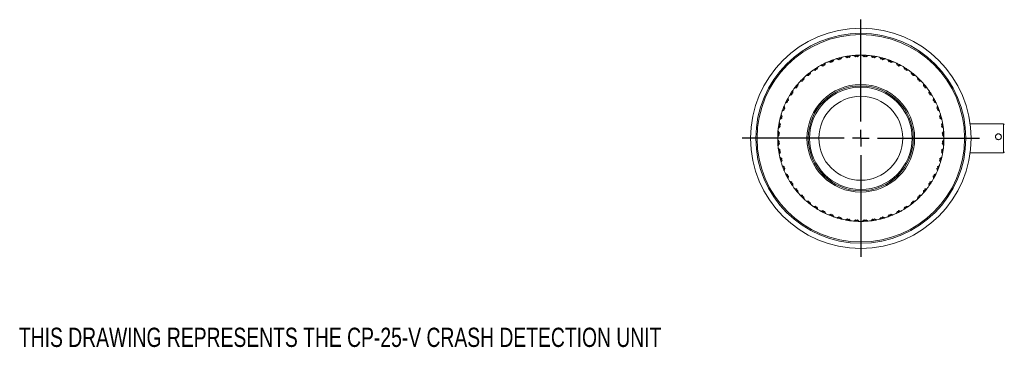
# Model space of a CAD drawing. Header units: inches. Extents: x 1 to 20.9, y 1.5 to 16.1.
# Tile 9 of 15: x 1 to 12.7, y 12.2 to 16.1. Entities that reach past the tile are written whole.
import ezdxf

# ---------------------------------------------------------------- set-up
doc = ezdxf.new("R2010")
doc.units = ezdxf.units.IN
doc.header["$MEASUREMENT"] = 0
doc.layers.add('SLD-0', color=7, linetype='Continuous')
doc.styles.add('SLDTEXTSTYLE0', font='TXT', dxfattribs={"width": 0.75})

# ---------------------------------------------------------------- blocks, each defined once
blk = doc.blocks.new('SW_CENTERMARKSYMBOL_0')
at = {"layer": 'SLD-0', "color": 0}
for p, q in [((0, 0.2), (0, 1.4125)), ((-0.2, 0), (-1.4125, 0)), ((0, 0), (-0.1, 0)), ((0, 0), (0, 0.1)), ((0, 0), (0, -0.1)), ((0, 0), (0.1, 0)), ((0.2, 0), (1.4125, 0)), ((0, -0.2), (0, -1.4125))]:
    blk.add_line(p, q, dxfattribs=at)

msp = doc.modelspace()

# ---------------------------------------------------------------- linework, layer by layer
at = {"color": 7, "linetype": 'Continuous', "lineweight": 15}
for p, q in [((10.923, 15.699), (10.923, 15.709)), ((10.948, 15.71), (10.929, 15.695)), ((10.935, 15.692), (10.956, 15.711)), ((10.948, 15.71), (10.947, 15.71)), ((10.992, 15.711), (11.014, 15.692)), ((11, 15.71), (11.02, 15.695)), ((11.001, 15.71), (11.002, 15.71)), ((11.026, 15.699), (11.026, 15.709)), ((10.503, 15.591), (10.504, 15.592)), ((10.523, 15.581), (10.53, 15.593)), ((10.53, 15.593), (10.525, 15.603)), ((10.53, 15.593), (10.544, 15.592)), ((10.548, 15.614), (10.537, 15.593)), ((10.544, 15.592), (10.555, 15.618)), ((10.548, 15.613), (10.547, 15.613)), ((10.588, 15.632), (10.615, 15.624)), ((10.596, 15.635), (10.619, 15.629)), ((10.597, 15.635), (10.597, 15.636)), ((10.615, 15.624), (10.623, 15.635)), ((10.623, 15.635), (10.62, 15.645)), ((10.623, 15.635), (10.637, 15.632)), ((10.644, 15.654), (10.63, 15.634)), ((10.637, 15.632), (10.651, 15.657)), ((10.643, 15.653), (10.642, 15.653)), ((10.686, 15.668), (10.712, 15.657)), ((10.693, 15.67), (10.716, 15.661)), ((10.694, 15.67), (10.695, 15.67)), ((10.712, 15.657), (10.721, 15.667)), ((10.721, 15.667), (10.718, 15.677)), ((10.721, 15.667), (10.734, 15.663)), ((10.743, 15.683), (10.728, 15.665)), ((10.734, 15.663), (10.751, 15.685)), ((10.743, 15.682), (10.742, 15.683)), ((10.786, 15.693), (10.811, 15.679)), ((10.794, 15.694), (10.816, 15.683)), ((10.795, 15.694), (10.796, 15.694)), ((10.811, 15.679), (10.821, 15.688)), ((10.821, 15.688), (10.82, 15.699)), ((10.821, 15.688), (10.834, 15.683)), ((10.845, 15.702), (10.828, 15.685)), ((10.834, 15.683), (10.853, 15.703)), ((10.844, 15.701), (10.843, 15.702)), ((10.889, 15.707), (10.912, 15.691)), ((10.897, 15.708), (10.917, 15.695)), ((10.898, 15.707), (10.899, 15.708)), ((10.912, 15.691), (10.923, 15.699)), ((10.923, 15.699), (10.935, 15.692)), ((11.014, 15.692), (11.026, 15.699)), ((11.026, 15.699), (11.037, 15.691)), ((11.052, 15.708), (11.031, 15.695)), ((11.037, 15.691), (11.06, 15.707)), ((11.051, 15.707), (11.05, 15.708)), ((11.096, 15.703), (11.115, 15.683)), ((11.104, 15.702), (11.121, 15.685)), ((11.104, 15.701), (11.105, 15.702)), ((11.115, 15.683), (11.128, 15.688)), ((11.128, 15.688), (11.129, 15.699)), ((11.128, 15.688), (11.138, 15.679)), ((11.155, 15.694), (11.133, 15.683)), ((11.138, 15.679), (11.163, 15.693)), ((11.154, 15.694), (11.153, 15.694)), ((11.198, 15.685), (11.215, 15.663)), ((11.205, 15.683), (11.221, 15.665)), ((11.206, 15.682), (11.207, 15.683)), ((11.215, 15.663), (11.228, 15.667)), ((11.228, 15.667), (11.231, 15.677)), ((11.228, 15.667), (11.237, 15.657)), ((11.256, 15.67), (11.233, 15.661)), ((11.237, 15.657), (11.263, 15.668)), ((11.255, 15.67), (11.254, 15.67)), ((11.297, 15.657), (11.312, 15.632)), ((11.305, 15.654), (11.318, 15.634)), ((11.305, 15.653), (11.307, 15.653)), ((11.312, 15.632), (11.325, 15.635)), ((11.325, 15.635), (11.329, 15.645)), ((11.325, 15.635), (11.334, 15.624)), ((11.353, 15.635), (11.33, 15.629)), ((11.334, 15.624), (11.361, 15.632)), ((11.352, 15.635), (11.352, 15.636)), ((11.393, 15.618), (11.405, 15.592)), ((11.401, 15.614), (11.412, 15.593)), ((11.401, 15.613), (11.402, 15.613)), ((11.405, 15.592), (11.419, 15.593)), ((11.419, 15.593), (11.424, 15.603)), ((11.419, 15.593), (11.426, 15.581)), ((11.446, 15.591), (11.445, 15.592)), ((10.331, 15.474), (10.356, 15.475)), ((10.333, 15.474), (10.333, 15.475)), ((10.358, 15.482), (10.351, 15.49)), ((10.354, 15.469), (10.358, 15.482)), ((10.358, 15.482), (10.372, 15.483)), ((10.372, 15.506), (10.365, 15.483)), ((10.371, 15.505), (10.37, 15.505)), ((10.372, 15.483), (10.378, 15.511)), ((10.407, 15.532), (10.435, 15.53)), ((10.414, 15.537), (10.438, 15.536)), ((10.415, 15.537), (10.415, 15.538)), ((10.441, 15.542), (10.435, 15.551)), ((10.435, 15.53), (10.441, 15.542)), ((10.441, 15.542), (10.455, 15.542)), ((10.457, 15.565), (10.448, 15.542)), ((10.455, 15.542), (10.464, 15.569)), ((10.457, 15.564), (10.456, 15.564)), ((10.495, 15.587), (10.523, 15.581)), ((10.502, 15.591), (10.526, 15.587)), ((11.447, 15.591), (11.423, 15.587)), ((11.426, 15.581), (11.454, 15.587)), ((11.485, 15.569), (11.494, 15.542)), ((11.492, 15.565), (11.501, 15.542)), ((11.492, 15.564), (11.493, 15.564)), ((11.494, 15.542), (11.508, 15.542)), ((11.508, 15.542), (11.514, 15.551)), ((11.508, 15.542), (11.514, 15.53)), ((11.535, 15.537), (11.511, 15.536)), ((11.514, 15.53), (11.542, 15.532)), ((11.534, 15.537), (11.534, 15.538)), ((11.571, 15.511), (11.577, 15.483)), ((11.577, 15.506), (11.584, 15.483)), ((11.577, 15.505), (11.579, 15.505)), ((11.577, 15.483), (11.591, 15.482)), ((11.591, 15.482), (11.597, 15.49)), ((11.591, 15.482), (11.595, 15.469)), ((11.617, 15.474), (11.593, 15.475)), ((11.616, 15.474), (11.616, 15.475)), ((10.222, 15.364), (10.22, 15.339)), ((10.222, 15.363), (10.22, 15.362)), ((10.226, 15.341), (10.227, 15.37)), ((10.251, 15.396), (10.279, 15.4)), ((10.256, 15.402), (10.28, 15.406)), ((10.257, 15.402), (10.258, 15.404)), ((10.282, 15.413), (10.274, 15.421)), ((10.279, 15.4), (10.282, 15.413)), ((10.282, 15.413), (10.295, 15.416)), ((10.293, 15.439), (10.289, 15.415)), ((10.293, 15.438), (10.292, 15.438)), ((10.295, 15.416), (10.299, 15.444)), ((10.325, 15.468), (10.354, 15.469)), ((11.595, 15.469), (11.623, 15.468)), ((11.65, 15.444), (11.653, 15.416)), ((11.653, 15.416), (11.667, 15.413)), ((11.656, 15.439), (11.66, 15.415)), ((11.656, 15.438), (11.657, 15.438)), ((11.667, 15.413), (11.674, 15.421)), ((11.667, 15.413), (11.67, 15.4)), ((11.693, 15.402), (11.668, 15.406)), ((11.67, 15.4), (11.698, 15.396)), ((11.691, 15.402), (11.691, 15.404)), ((11.722, 15.37), (11.722, 15.341)), ((11.727, 15.364), (11.729, 15.339)), ((11.727, 15.363), (11.728, 15.362)), ((10.126, 15.231), (10.153, 15.24)), ((10.13, 15.238), (10.153, 15.247)), ((10.153, 15.254), (10.144, 15.26)), ((10.153, 15.254), (10.166, 15.26)), ((10.153, 15.24), (10.153, 15.254)), ((10.159, 15.28), (10.157, 15.28)), ((10.159, 15.281), (10.159, 15.257)), ((10.166, 15.26), (10.163, 15.288)), ((10.184, 15.317), (10.212, 15.323)), ((10.189, 15.323), (10.213, 15.33)), ((10.19, 15.324), (10.19, 15.325)), ((10.213, 15.337), (10.205, 15.344)), ((10.212, 15.323), (10.213, 15.337)), ((10.213, 15.337), (10.226, 15.341)), ((11.722, 15.341), (11.735, 15.337)), ((11.735, 15.337), (11.744, 15.344)), ((11.735, 15.337), (11.737, 15.323)), ((11.76, 15.323), (11.736, 15.33)), ((11.737, 15.323), (11.765, 15.317)), ((11.759, 15.324), (11.759, 15.325)), ((11.786, 15.288), (11.783, 15.26)), ((11.783, 15.26), (11.796, 15.254)), ((11.79, 15.281), (11.789, 15.257)), ((11.79, 15.28), (11.791, 15.28)), ((11.796, 15.254), (11.805, 15.26)), ((11.796, 15.254), (11.796, 15.24)), ((11.819, 15.238), (11.796, 15.247)), ((11.796, 15.24), (11.823, 15.231)), ((10.077, 15.14), (10.103, 15.152)), ((10.081, 15.147), (10.102, 15.158)), ((10.082, 15.147), (10.082, 15.149)), ((10.102, 15.165), (10.092, 15.17)), ((10.102, 15.165), (10.114, 15.172)), ((10.103, 15.152), (10.102, 15.165)), ((10.105, 15.192), (10.103, 15.192)), ((10.104, 15.193), (10.108, 15.169)), ((10.114, 15.172), (10.108, 15.2)), ((10.131, 15.238), (10.131, 15.24)), ((11.817, 15.238), (11.818, 15.24)), ((11.841, 15.2), (11.835, 15.172)), ((11.835, 15.172), (11.847, 15.165)), ((11.844, 15.193), (11.841, 15.169)), ((11.844, 15.192), (11.845, 15.192)), ((11.847, 15.165), (11.846, 15.152)), ((11.868, 15.147), (11.846, 15.158)), ((11.846, 15.152), (11.871, 15.14)), ((11.847, 15.165), (11.856, 15.17)), ((11.867, 15.147), (11.867, 15.149)), ((10.039, 14.984), (10.027, 15.009)), ((10.039, 15.044), (10.063, 15.058)), ((10.041, 15.051), (10.062, 15.065)), ((10.042, 15.052), (10.042, 15.053)), ((10.06, 15.072), (10.05, 15.076)), ((10.06, 15.098), (10.059, 15.098)), ((10.06, 15.1), (10.066, 15.076)), ((10.06, 15.072), (10.071, 15.08)), ((10.063, 15.058), (10.06, 15.072)), ((10.071, 15.08), (10.063, 15.107)), ((11.886, 15.107), (11.878, 15.08)), ((11.878, 15.08), (11.889, 15.072)), ((11.889, 15.1), (11.883, 15.076)), ((11.889, 15.072), (11.886, 15.058)), ((11.886, 15.058), (11.91, 15.044)), ((11.908, 15.051), (11.887, 15.065)), ((11.889, 15.098), (11.89, 15.098)), ((11.889, 15.072), (11.899, 15.076)), ((11.907, 15.052), (11.907, 15.053)), ((11.921, 15.009), (11.91, 14.984)), ((10.001, 14.901), (10.012, 14.879)), ((10.001, 14.9), (10.001, 14.899)), ((10.016, 14.884), (10.002, 14.909)), ((10.01, 14.944), (10.033, 14.961)), ((10.012, 14.952), (10.031, 14.967)), ((10.013, 14.953), (10.012, 14.954)), ((10.028, 14.974), (10.018, 14.977)), ((10.025, 15.002), (10.034, 14.979)), ((10.026, 15.001), (10.025, 15)), ((10.028, 14.974), (10.039, 14.984)), ((10.033, 14.961), (10.028, 14.974)), ((11.91, 14.984), (11.92, 14.974)), ((11.924, 15.002), (11.915, 14.979)), ((11.92, 14.974), (11.916, 14.961)), ((11.916, 14.961), (11.939, 14.944)), ((11.937, 14.952), (11.918, 14.967)), ((11.92, 14.974), (11.931, 14.977)), ((11.923, 15.001), (11.924, 15)), ((11.946, 14.909), (11.933, 14.884)), ((11.936, 14.953), (11.937, 14.954)), ((11.948, 14.901), (11.937, 14.879)), ((11.947, 14.9), (11.948, 14.899)), ((12.672, 14.893), (12.276, 14.893)), ((12.672, 14.74), (12.672, 14.893)), ((9.996, 14.772), (9.986, 14.773)), ((9.987, 14.798), (10, 14.778)), ((9.988, 14.797), (9.987, 14.797)), ((10.004, 14.783), (9.988, 14.806)), ((9.992, 14.842), (10.013, 14.861)), ((9.993, 14.85), (10.01, 14.867)), ((9.994, 14.851), (9.993, 14.852)), ((9.996, 14.772), (10.004, 14.783)), ((10.003, 14.76), (9.996, 14.772)), ((10.007, 14.874), (9.997, 14.876)), ((10.007, 14.874), (10.016, 14.884)), ((10.013, 14.861), (10.007, 14.874)), ((11.933, 14.884), (11.942, 14.874)), ((11.942, 14.874), (11.936, 14.861)), ((11.936, 14.861), (11.957, 14.842)), ((11.956, 14.85), (11.939, 14.867)), ((11.942, 14.874), (11.952, 14.876)), ((11.961, 14.806), (11.944, 14.783)), ((11.944, 14.783), (11.952, 14.772)), ((11.952, 14.772), (11.946, 14.76)), ((11.948, 14.778), (11.961, 14.798)), ((11.963, 14.773), (11.952, 14.772)), ((11.955, 14.851), (11.956, 14.852)), ((11.961, 14.797), (11.961, 14.797)), ((9.985, 14.747), (10, 14.766)), ((9.985, 14.739), (10.003, 14.76)), ((9.985, 14.748), (9.985, 14.748)), ((10.003, 14.681), (9.985, 14.703)), ((9.985, 14.695), (10, 14.676)), ((9.985, 14.694), (9.985, 14.693)), ((9.996, 14.669), (9.986, 14.669)), ((9.987, 14.643), (10, 14.664)), ((9.988, 14.635), (10.004, 14.658)), ((9.996, 14.669), (10.003, 14.681)), ((10.004, 14.658), (9.996, 14.669)), ((11.952, 14.669), (11.944, 14.658)), ((11.944, 14.658), (11.961, 14.635)), ((11.946, 14.76), (11.964, 14.739)), ((11.964, 14.703), (11.946, 14.681)), ((11.946, 14.681), (11.952, 14.669)), ((11.961, 14.643), (11.948, 14.664)), ((11.949, 14.766), (11.964, 14.747)), ((11.964, 14.695), (11.949, 14.676)), ((11.952, 14.669), (11.963, 14.669)), ((11.963, 14.748), (11.964, 14.748)), ((11.963, 14.694), (11.964, 14.693)), ((12.672, 14.549), (12.672, 14.74)), ((9.988, 14.644), (9.987, 14.645)), ((10.013, 14.58), (9.992, 14.599)), ((9.993, 14.592), (10.01, 14.574)), ((9.994, 14.591), (9.993, 14.59)), ((10.007, 14.568), (9.997, 14.566)), ((10.001, 14.54), (10.012, 14.562)), ((10.001, 14.541), (10.001, 14.542)), ((10.002, 14.533), (10.016, 14.557)), ((10.007, 14.568), (10.013, 14.58)), ((10.016, 14.557), (10.007, 14.568)), ((11.942, 14.568), (11.933, 14.557)), ((11.933, 14.557), (11.946, 14.533)), ((11.957, 14.599), (11.936, 14.58)), ((11.936, 14.58), (11.942, 14.568)), ((11.948, 14.54), (11.937, 14.562)), ((11.956, 14.592), (11.939, 14.574)), ((11.942, 14.568), (11.952, 14.566)), ((11.947, 14.541), (11.948, 14.542)), ((11.955, 14.591), (11.956, 14.59)), ((11.961, 14.644), (11.961, 14.645)), ((12.276, 14.549), (12.672, 14.549)), ((10.033, 14.48), (10.01, 14.497)), ((10.012, 14.49), (10.031, 14.474)), ((10.013, 14.489), (10.012, 14.488)), ((10.028, 14.467), (10.018, 14.464)), ((10.025, 14.44), (10.034, 14.462)), ((10.026, 14.441), (10.025, 14.441)), ((10.027, 14.432), (10.039, 14.458)), ((10.028, 14.467), (10.033, 14.48)), ((10.039, 14.458), (10.028, 14.467)), ((11.92, 14.467), (11.91, 14.458)), ((11.91, 14.458), (11.921, 14.432)), ((11.924, 14.44), (11.915, 14.462)), ((11.939, 14.497), (11.916, 14.48)), ((11.916, 14.48), (11.92, 14.467)), ((11.937, 14.49), (11.918, 14.474)), ((11.92, 14.467), (11.931, 14.464)), ((11.923, 14.441), (11.924, 14.441)), ((11.936, 14.489), (11.937, 14.488)), ((10.063, 14.383), (10.039, 14.398)), ((10.041, 14.39), (10.062, 14.377)), ((10.042, 14.39), (10.042, 14.389)), ((10.06, 14.37), (10.05, 14.366)), ((10.06, 14.343), (10.059, 14.344)), ((10.06, 14.37), (10.063, 14.383)), ((10.071, 14.362), (10.06, 14.37)), ((10.06, 14.342), (10.066, 14.366)), ((10.063, 14.335), (10.071, 14.362)), ((11.889, 14.37), (11.878, 14.362)), ((11.878, 14.362), (11.886, 14.335)), ((11.889, 14.342), (11.883, 14.366)), ((11.91, 14.398), (11.886, 14.383)), ((11.886, 14.383), (11.889, 14.37)), ((11.908, 14.39), (11.887, 14.377)), ((11.889, 14.37), (11.899, 14.366)), ((11.889, 14.343), (11.89, 14.344)), ((11.907, 14.39), (11.907, 14.389)), ((10.103, 14.29), (10.077, 14.302)), ((10.081, 14.295), (10.102, 14.283)), ((10.082, 14.294), (10.082, 14.293)), ((10.102, 14.276), (10.092, 14.271)), ((10.102, 14.276), (10.103, 14.29)), ((10.114, 14.269), (10.102, 14.276)), ((10.105, 14.249), (10.103, 14.25)), ((10.104, 14.248), (10.108, 14.273)), ((10.108, 14.241), (10.114, 14.269)), ((10.153, 14.201), (10.126, 14.21)), ((10.13, 14.203), (10.153, 14.194)), ((10.131, 14.203), (10.131, 14.202)), ((10.153, 14.187), (10.144, 14.182)), ((10.153, 14.187), (10.153, 14.201)), ((10.166, 14.182), (10.153, 14.187)), ((11.796, 14.187), (11.783, 14.182)), ((11.823, 14.21), (11.796, 14.201)), ((11.819, 14.203), (11.796, 14.194)), ((11.796, 14.201), (11.796, 14.187)), ((11.796, 14.187), (11.805, 14.182)), ((11.817, 14.203), (11.818, 14.202)), ((11.847, 14.276), (11.835, 14.269)), ((11.835, 14.269), (11.841, 14.241)), ((11.844, 14.248), (11.841, 14.273)), ((11.844, 14.249), (11.845, 14.25)), ((11.871, 14.302), (11.846, 14.29)), ((11.868, 14.295), (11.846, 14.283)), ((11.846, 14.29), (11.847, 14.276)), ((11.847, 14.276), (11.856, 14.271)), ((11.867, 14.294), (11.867, 14.293)), ((10.159, 14.161), (10.157, 14.161)), ((10.159, 14.16), (10.159, 14.184)), ((10.163, 14.153), (10.166, 14.182)), ((10.212, 14.118), (10.184, 14.124)), ((10.189, 14.118), (10.213, 14.111)), ((10.19, 14.118), (10.19, 14.117)), ((10.213, 14.104), (10.205, 14.098)), ((10.213, 14.104), (10.212, 14.118)), ((10.226, 14.1), (10.213, 14.104)), ((10.222, 14.078), (10.22, 14.102)), ((10.222, 14.079), (10.22, 14.079)), ((10.227, 14.072), (10.226, 14.1)), ((11.735, 14.104), (11.722, 14.1)), ((11.722, 14.1), (11.722, 14.072)), ((11.727, 14.078), (11.729, 14.102)), ((11.727, 14.079), (11.728, 14.079)), ((11.737, 14.118), (11.735, 14.104)), ((11.735, 14.104), (11.744, 14.098)), ((11.76, 14.118), (11.736, 14.111)), ((11.765, 14.124), (11.737, 14.118)), ((11.759, 14.118), (11.759, 14.117)), ((11.783, 14.182), (11.786, 14.153)), ((11.79, 14.16), (11.789, 14.184)), ((11.79, 14.161), (11.791, 14.161)), ((10.279, 14.042), (10.251, 14.045)), ((10.256, 14.039), (10.28, 14.035)), ((10.257, 14.039), (10.258, 14.038)), ((10.282, 14.028), (10.274, 14.021)), ((10.282, 14.028), (10.279, 14.042)), ((10.295, 14.025), (10.282, 14.028)), ((10.293, 14.003), (10.289, 14.027)), ((10.293, 14.004), (10.292, 14.004)), ((10.299, 13.997), (10.295, 14.025)), ((10.354, 13.973), (10.325, 13.973)), ((10.331, 13.968), (10.356, 13.966)), ((10.333, 13.968), (10.333, 13.967)), ((10.358, 13.96), (10.351, 13.951)), ((10.358, 13.96), (10.354, 13.973)), ((10.372, 13.958), (10.358, 13.96)), ((10.372, 13.935), (10.365, 13.959)), ((10.378, 13.931), (10.372, 13.958)), ((11.577, 13.958), (11.571, 13.931)), ((11.591, 13.96), (11.577, 13.958)), ((11.577, 13.935), (11.584, 13.959)), ((11.595, 13.973), (11.591, 13.96)), ((11.591, 13.96), (11.597, 13.951)), ((11.617, 13.968), (11.593, 13.966)), ((11.623, 13.973), (11.595, 13.973)), ((11.616, 13.968), (11.616, 13.967)), ((11.653, 14.025), (11.65, 13.997)), ((11.667, 14.028), (11.653, 14.025)), ((11.656, 14.003), (11.66, 14.027)), ((11.656, 14.004), (11.657, 14.004)), ((11.67, 14.042), (11.667, 14.028)), ((11.667, 14.028), (11.674, 14.021)), ((11.693, 14.039), (11.668, 14.035)), ((11.698, 14.045), (11.67, 14.042)), ((11.691, 14.039), (11.691, 14.038)), ((10.371, 13.936), (10.37, 13.936)), ((10.435, 13.912), (10.407, 13.909)), ((10.414, 13.905), (10.438, 13.906)), ((10.415, 13.905), (10.415, 13.904)), ((10.441, 13.899), (10.435, 13.912)), ((10.441, 13.899), (10.435, 13.89)), ((10.455, 13.899), (10.441, 13.899)), ((10.457, 13.877), (10.448, 13.899)), ((10.464, 13.873), (10.455, 13.899)), ((10.457, 13.878), (10.456, 13.878)), ((10.523, 13.86), (10.495, 13.854)), ((10.502, 13.851), (10.526, 13.854)), ((10.503, 13.851), (10.504, 13.85)), ((10.53, 13.848), (10.523, 13.86)), ((10.53, 13.848), (10.525, 13.839)), ((10.544, 13.849), (10.53, 13.848)), ((10.548, 13.827), (10.537, 13.849)), ((10.555, 13.824), (10.544, 13.849)), ((11.405, 13.849), (11.393, 13.824)), ((11.401, 13.827), (11.412, 13.849)), ((11.419, 13.848), (11.405, 13.849)), ((11.426, 13.86), (11.419, 13.848)), ((11.419, 13.848), (11.424, 13.839)), ((11.447, 13.851), (11.423, 13.854)), ((11.454, 13.854), (11.426, 13.86)), ((11.446, 13.851), (11.445, 13.85)), ((11.494, 13.899), (11.485, 13.873)), ((11.492, 13.877), (11.501, 13.899)), ((11.492, 13.878), (11.493, 13.878)), ((11.508, 13.899), (11.494, 13.899)), ((11.514, 13.912), (11.508, 13.899)), ((11.508, 13.899), (11.514, 13.89)), ((11.535, 13.905), (11.511, 13.906)), ((11.542, 13.909), (11.514, 13.912)), ((11.534, 13.905), (11.534, 13.904)), ((11.577, 13.936), (11.579, 13.936)), ((10.548, 13.828), (10.547, 13.828)), ((10.615, 13.818), (10.588, 13.809)), ((10.596, 13.806), (10.619, 13.812)), ((10.597, 13.806), (10.597, 13.805)), ((10.623, 13.806), (10.615, 13.818)), ((10.623, 13.806), (10.62, 13.796)), ((10.637, 13.809), (10.623, 13.806)), ((10.644, 13.788), (10.63, 13.808)), ((10.651, 13.785), (10.637, 13.809)), ((10.643, 13.788), (10.642, 13.788)), ((10.712, 13.785), (10.686, 13.774)), ((10.693, 13.771), (10.716, 13.78)), ((10.694, 13.772), (10.695, 13.771)), ((10.721, 13.775), (10.712, 13.785)), ((10.721, 13.775), (10.718, 13.764)), ((10.734, 13.779), (10.721, 13.775)), ((10.743, 13.758), (10.728, 13.777)), ((10.751, 13.756), (10.734, 13.779)), ((10.743, 13.759), (10.742, 13.759)), ((10.811, 13.763), (10.786, 13.749)), ((10.794, 13.747), (10.816, 13.758)), ((10.795, 13.748), (10.796, 13.747)), ((10.821, 13.753), (10.811, 13.763)), ((10.821, 13.753), (10.82, 13.743)), ((10.834, 13.759), (10.821, 13.753)), ((10.845, 13.739), (10.828, 13.756)), ((10.853, 13.738), (10.834, 13.759)), ((10.844, 13.74), (10.843, 13.739)), ((10.912, 13.751), (10.889, 13.734)), ((10.897, 13.734), (10.917, 13.747)), ((10.898, 13.734), (10.899, 13.734)), ((10.923, 13.743), (10.912, 13.751)), ((10.935, 13.75), (10.923, 13.743)), ((10.923, 13.743), (10.923, 13.732)), ((10.948, 13.731), (10.929, 13.746)), ((10.956, 13.731), (10.935, 13.75)), ((10.948, 13.732), (10.947, 13.731)), ((11.014, 13.75), (10.992, 13.731)), ((11, 13.731), (11.02, 13.746)), ((11.001, 13.732), (11.002, 13.731)), ((11.026, 13.743), (11.014, 13.75)), ((11.037, 13.751), (11.026, 13.743)), ((11.026, 13.743), (11.026, 13.732)), ((11.052, 13.734), (11.031, 13.747)), ((11.06, 13.734), (11.037, 13.751)), ((11.051, 13.734), (11.05, 13.734)), ((11.115, 13.759), (11.096, 13.738)), ((11.104, 13.739), (11.121, 13.756)), ((11.104, 13.74), (11.105, 13.739)), ((11.128, 13.753), (11.115, 13.759)), ((11.138, 13.763), (11.128, 13.753)), ((11.128, 13.753), (11.129, 13.743)), ((11.155, 13.747), (11.133, 13.758)), ((11.163, 13.749), (11.138, 13.763)), ((11.154, 13.748), (11.153, 13.747)), ((11.215, 13.779), (11.198, 13.756)), ((11.205, 13.758), (11.221, 13.777)), ((11.206, 13.759), (11.207, 13.759)), ((11.228, 13.775), (11.215, 13.779)), ((11.237, 13.785), (11.228, 13.775)), ((11.228, 13.775), (11.231, 13.764)), ((11.256, 13.771), (11.233, 13.78)), ((11.263, 13.774), (11.237, 13.785)), ((11.255, 13.772), (11.254, 13.771)), ((11.312, 13.809), (11.297, 13.785)), ((11.305, 13.788), (11.318, 13.808)), ((11.305, 13.788), (11.307, 13.788)), ((11.325, 13.806), (11.312, 13.809)), ((11.334, 13.818), (11.325, 13.806)), ((11.325, 13.806), (11.329, 13.796)), ((11.353, 13.806), (11.33, 13.812)), ((11.361, 13.809), (11.334, 13.818)), ((11.352, 13.806), (11.352, 13.805)), ((11.401, 13.828), (11.402, 13.828))]:
    msp.add_line(p, q, dxfattribs=at)
for radius in [1.312, 1.25, 1.235, 0.641, 0.625, 0.61, 0.5]:
    msp.add_circle((10.974, 14.721), radius, dxfattribs=at)
for centre, radius, start, end in [((10.974, 14.721), 0.99, 93, 94.3947), ((10.974, 14.721), 0.99, 91.6053, 93), ((10.974, 14.721), 0.99, 91.0428, 91.4996), ((10.974, 14.721), 0.99, 88.9572, 91.0428), ((10.974, 14.721), 0.99, 88.5004, 88.9572), ((10.974, 14.721), 0.99, 87, 88.3947), ((10.974, 14.721), 0.99, 85.6053, 87), ((10.974, 14.721), 0.99, 117, 118.3947), ((10.974, 14.721), 0.99, 115.6053, 117), ((10.974, 14.721), 0.99, 115.0428, 115.4996), ((10.974, 14.721), 0.99, 112.9572, 115.0428), ((10.974, 14.721), 0.99, 112.5004, 112.9572), ((10.974, 14.721), 0.99, 111, 112.3947), ((10.974, 14.721), 0.99, 109.6053, 111), ((10.974, 14.721), 0.99, 109.0428, 109.4996), ((10.974, 14.721), 0.99, 106.9572, 109.0428), ((10.974, 14.721), 0.99, 106.5004, 106.9572), ((10.974, 14.721), 0.99, 105, 106.3947), ((10.974, 14.721), 0.99, 103.6053, 105), ((10.974, 14.721), 0.99, 103.0428, 103.4996), ((10.974, 14.721), 0.99, 100.9572, 103.0428), ((10.974, 14.721), 0.99, 100.5004, 100.9572), ((10.974, 14.721), 0.99, 99, 100.3947), ((10.974, 14.721), 0.99, 97.6053, 99), ((10.974, 14.721), 0.99, 97.0428, 97.4996), ((10.974, 14.721), 0.99, 94.9572, 97.0428), ((10.974, 14.721), 0.99, 94.5004, 94.9572), ((10.974, 14.721), 0.99, 85.0428, 85.4996), ((10.974, 14.721), 0.99, 82.9572, 85.0428), ((10.974, 14.721), 0.99, 82.5004, 82.9572), ((10.974, 14.721), 0.99, 81, 82.3947), ((10.974, 14.721), 0.99, 79.6053, 81), ((10.974, 14.721), 0.99, 79.0428, 79.4996), ((10.974, 14.721), 0.99, 76.9572, 79.0428), ((10.974, 14.721), 0.99, 76.5004, 76.9572), ((10.974, 14.721), 0.99, 75, 76.3947), ((10.974, 14.721), 0.99, 73.6053, 75), ((10.974, 14.721), 0.99, 73.0428, 73.4996), ((10.974, 14.721), 0.99, 70.9572, 73.0428), ((10.974, 14.721), 0.99, 70.5004, 70.9572), ((10.974, 14.721), 0.99, 69, 70.3947), ((10.974, 14.721), 0.99, 67.6053, 69), ((10.974, 14.721), 0.99, 67.0428, 67.4996), ((10.974, 14.721), 0.99, 64.9572, 67.0428), ((10.974, 14.721), 0.99, 64.5004, 64.9572), ((10.974, 14.721), 0.99, 63, 64.3947), ((10.974, 14.721), 0.99, 61.6053, 63), ((10.974, 14.721), 0.99, 129, 130.3947), ((10.974, 14.721), 0.99, 127.6053, 129), ((10.974, 14.721), 0.99, 127.0428, 127.4996), ((10.974, 14.721), 0.99, 124.9572, 127.0428), ((10.974, 14.721), 0.99, 124.5004, 124.9572), ((10.974, 14.721), 0.99, 123, 124.3947), ((10.974, 14.721), 0.99, 121.6053, 123), ((10.974, 14.721), 0.99, 121.0428, 121.4996), ((10.974, 14.721), 0.99, 118.9572, 121.0428), ((10.974, 14.721), 0.99, 118.5004, 118.9572), ((10.974, 14.721), 0.99, 61.0428, 61.4996), ((10.974, 14.721), 0.99, 58.9572, 61.0428), ((10.974, 14.721), 0.99, 58.5004, 58.9572), ((10.974, 14.721), 0.99, 57, 58.3947), ((10.974, 14.721), 0.99, 55.6053, 57), ((10.974, 14.721), 0.99, 55.0428, 55.4996), ((10.974, 14.721), 0.99, 52.9572, 55.0428), ((10.974, 14.721), 0.99, 52.5004, 52.9572), ((10.974, 14.721), 0.99, 51, 52.3947), ((10.974, 14.721), 0.99, 49.6053, 51), ((10.974, 14.721), 0.99, 139.6053, 141), ((10.974, 14.721), 0.99, 139.0428, 139.4996), ((10.974, 14.721), 0.99, 136.9572, 139.0428), ((10.974, 14.721), 0.99, 136.5004, 136.9572), ((10.974, 14.721), 0.99, 135, 136.3947), ((10.974, 14.721), 0.99, 133.6053, 135), ((10.974, 14.721), 0.99, 133.0428, 133.4996), ((10.974, 14.721), 0.99, 130.9572, 133.0428), ((10.974, 14.721), 0.99, 130.5004, 130.9572), ((10.974, 14.721), 0.99, 49.0428, 49.4996), ((10.974, 14.721), 0.99, 46.9572, 49.0428), ((10.974, 14.721), 0.99, 46.5004, 46.9572), ((10.974, 14.721), 0.99, 45, 46.3947), ((10.974, 14.721), 0.99, 43.6053, 45), ((10.974, 14.721), 0.99, 43.0428, 43.4996), ((10.974, 14.721), 0.99, 40.9572, 43.0428), ((10.974, 14.721), 0.99, 40.5004, 40.9572), ((10.974, 14.721), 0.99, 39, 40.3947), ((10.974, 14.721), 0.99, 147, 148.3947), ((10.974, 14.721), 0.99, 145.6053, 147), ((10.974, 14.721), 0.99, 145.0428, 145.4996), ((10.974, 14.721), 0.99, 142.9572, 145.0428), ((10.974, 14.721), 0.99, 142.5004, 142.9572), ((10.974, 14.721), 0.99, 141, 142.3947), ((10.974, 14.721), 0.99, 37.6053, 39), ((10.974, 14.721), 0.99, 37.0428, 37.4996), ((10.974, 14.721), 0.99, 34.9572, 37.0428), ((10.974, 14.721), 0.99, 34.5004, 34.9572), ((10.974, 14.721), 0.99, 33, 34.3947), ((10.974, 14.721), 0.99, 31.6053, 33), ((10.974, 14.721), 0.99, 154.9572, 157.0428), ((10.974, 14.721), 0.99, 154.5004, 154.9572), ((10.974, 14.721), 0.99, 153, 154.3947), ((10.974, 14.721), 0.99, 151.6053, 153), ((10.974, 14.721), 0.99, 151.0428, 151.4996), ((10.974, 14.721), 0.99, 148.9572, 151.0428), ((10.974, 14.721), 0.99, 148.5004, 148.9572), ((10.974, 14.721), 0.99, 31.0428, 31.4996), ((10.974, 14.721), 0.99, 28.9572, 31.0428), ((10.974, 14.721), 0.99, 28.5004, 28.9572), ((10.974, 14.721), 0.99, 27, 28.3947), ((10.974, 14.721), 0.99, 25.6053, 27), ((10.974, 14.721), 0.99, 25.0428, 25.4996), ((10.974, 14.721), 0.99, 22.9572, 25.0428), ((10.974, 14.721), 0.99, 163.0428, 163.4996), ((10.974, 14.721), 0.99, 160.9572, 163.0428), ((10.974, 14.721), 0.99, 160.5004, 160.9572), ((10.974, 14.721), 0.99, 159, 160.3947), ((10.974, 14.721), 0.99, 157.6053, 159), ((10.974, 14.721), 0.99, 157.0428, 157.4996), ((10.974, 14.721), 0.99, 22.5004, 22.9572), ((10.974, 14.721), 0.99, 21, 22.3947), ((10.974, 14.721), 0.99, 19.6053, 21), ((10.974, 14.721), 0.99, 19.0428, 19.4996), ((10.974, 14.721), 0.99, 16.9572, 19.0428), ((10.974, 14.721), 0.99, 16.5004, 16.9572), ((10.974, 14.721), 0.99, 169.6053, 171), ((10.974, 14.721), 0.99, 169.0428, 169.4996), ((10.974, 14.721), 0.99, 166.9572, 169.0428), ((10.974, 14.721), 0.99, 166.5004, 166.9572), ((10.974, 14.721), 0.99, 165, 166.3947), ((10.974, 14.721), 0.99, 163.6053, 165), ((10.974, 14.721), 0.99, 15, 16.3947), ((10.974, 14.721), 0.99, 13.6053, 15), ((10.974, 14.721), 0.99, 13.0428, 13.4996), ((10.974, 14.721), 0.99, 10.9572, 13.0428), ((10.974, 14.721), 0.99, 10.5004, 10.9572), ((10.974, 14.721), 0.99, 9, 10.3947), ((12.672, 14.883), 0.01, 0, 90), ((10.974, 14.721), 0.99, 177, 178.3947), ((10.974, 14.721), 0.99, 175.6053, 177), ((10.974, 14.721), 0.99, 175.0428, 175.4996), ((10.974, 14.721), 0.99, 172.9572, 175.0428), ((10.974, 14.721), 0.99, 172.5004, 172.9572), ((10.974, 14.721), 0.99, 171, 172.3947), ((10.974, 14.721), 0.99, 7.6053, 9), ((10.974, 14.721), 0.99, 7.0428, 7.4996), ((10.974, 14.721), 0.99, 4.9572, 7.0428), ((10.974, 14.721), 0.99, 4.5004, 4.9572), ((10.974, 14.721), 0.99, 3, 4.3947), ((10.974, 14.721), 0.99, 1.6053, 3), ((12.612, 14.739), 0.035, 0.2527, 179.7473), ((10.974, 14.721), 0.99, 178.9572, 181.0428), ((10.974, 14.721), 0.99, 178.5004, 178.9572), ((10.974, 14.721), 0.99, 181.0428, 181.4996), ((10.974, 14.721), 0.99, 181.6053, 183), ((10.974, 14.721), 0.99, 183, 184.3947), ((10.974, 14.721), 0.99, 355.6053, 357), ((10.974, 14.721), 0.99, 357, 358.3947), ((10.974, 14.721), 0.99, 1.0428, 1.4996), ((10.974, 14.721), 0.99, 358.9572, 1.0428), ((10.974, 14.721), 0.99, 358.5004, 358.9572), ((10.974, 14.721), 0.99, 184.5004, 184.9572), ((10.974, 14.721), 0.99, 184.9572, 187.0428), ((10.974, 14.721), 0.99, 187.0428, 187.4996), ((10.974, 14.721), 0.99, 187.6053, 189), ((10.974, 14.721), 0.99, 189, 190.3947), ((10.974, 14.721), 0.99, 190.5004, 190.9572), ((10.974, 14.721), 0.99, 349.0428, 349.4996), ((10.974, 14.721), 0.99, 349.6053, 351), ((10.974, 14.721), 0.99, 351, 352.3947), ((10.974, 14.721), 0.99, 352.5004, 352.9572), ((10.974, 14.721), 0.99, 352.9572, 355.0428), ((10.974, 14.721), 0.99, 355.0428, 355.4996), ((12.672, 14.559), 0.01, 270, 0), ((10.974, 14.721), 0.99, 190.9572, 193.0428), ((10.974, 14.721), 0.99, 193.0428, 193.4996), ((10.974, 14.721), 0.99, 193.6053, 195), ((10.974, 14.721), 0.99, 195, 196.3947), ((10.974, 14.721), 0.99, 196.5004, 196.9572), ((10.974, 14.721), 0.99, 196.9572, 199.0428), ((10.974, 14.721), 0.99, 340.9572, 343.0428), ((10.974, 14.721), 0.99, 343.0428, 343.4996), ((10.974, 14.721), 0.99, 343.6053, 345), ((10.974, 14.721), 0.99, 345, 346.3947), ((10.974, 14.721), 0.99, 346.5004, 346.9572), ((10.974, 14.721), 0.99, 346.9572, 349.0428), ((10.974, 14.721), 0.99, 199.0428, 199.4996), ((10.974, 14.721), 0.99, 199.6053, 201), ((10.974, 14.721), 0.99, 201, 202.3947), ((10.974, 14.721), 0.99, 202.5004, 202.9572), ((10.974, 14.721), 0.99, 202.9572, 205.0428), ((10.974, 14.721), 0.99, 334.9572, 337.0428), ((10.974, 14.721), 0.99, 337.0428, 337.4996), ((10.974, 14.721), 0.99, 337.6053, 339), ((10.974, 14.721), 0.99, 339, 340.3947), ((10.974, 14.721), 0.99, 340.5004, 340.9572), ((10.974, 14.721), 0.99, 205.0428, 205.4996), ((10.974, 14.721), 0.99, 205.6053, 207), ((10.974, 14.721), 0.99, 207, 208.3947), ((10.974, 14.721), 0.99, 208.5004, 208.9572), ((10.974, 14.721), 0.99, 208.9572, 211.0428), ((10.974, 14.721), 0.99, 211.0428, 211.4996), ((10.974, 14.721), 0.99, 211.6053, 213), ((10.974, 14.721), 0.99, 327, 328.3947), ((10.974, 14.721), 0.99, 328.5004, 328.9572), ((10.974, 14.721), 0.99, 328.9572, 331.0428), ((10.974, 14.721), 0.99, 331.0428, 331.4996), ((10.974, 14.721), 0.99, 331.6053, 333), ((10.974, 14.721), 0.99, 333, 334.3947), ((10.974, 14.721), 0.99, 334.5004, 334.9572), ((10.974, 14.721), 0.99, 213, 214.3947), ((10.974, 14.721), 0.99, 214.5004, 214.9572), ((10.974, 14.721), 0.99, 214.9572, 217.0428), ((10.974, 14.721), 0.99, 217.0428, 217.4996), ((10.974, 14.721), 0.99, 217.6053, 219), ((10.974, 14.721), 0.99, 219, 220.3947), ((10.974, 14.721), 0.99, 220.5004, 220.9572), ((10.974, 14.721), 0.99, 220.9572, 223.0428), ((10.974, 14.721), 0.99, 316.9572, 319.0428), ((10.974, 14.721), 0.99, 319.0428, 319.4996), ((10.974, 14.721), 0.99, 319.6053, 321), ((10.974, 14.721), 0.99, 321, 322.3947), ((10.974, 14.721), 0.99, 322.5004, 322.9572), ((10.974, 14.721), 0.99, 322.9572, 325.0428), ((10.974, 14.721), 0.99, 325.0428, 325.4996), ((10.974, 14.721), 0.99, 325.6053, 327), ((10.974, 14.721), 0.99, 223.0428, 223.4996), ((10.974, 14.721), 0.99, 223.6053, 225), ((10.974, 14.721), 0.99, 225, 226.3947), ((10.974, 14.721), 0.99, 226.5004, 226.9572), ((10.974, 14.721), 0.99, 226.9572, 229.0428), ((10.974, 14.721), 0.99, 229.0428, 229.4996), ((10.974, 14.721), 0.99, 229.6053, 231), ((10.974, 14.721), 0.99, 231, 232.3947), ((10.974, 14.721), 0.99, 307.6053, 309), ((10.974, 14.721), 0.99, 309, 310.3947), ((10.974, 14.721), 0.99, 310.5004, 310.9572), ((10.974, 14.721), 0.99, 310.9572, 313.0428), ((10.974, 14.721), 0.99, 313.0428, 313.4996), ((10.974, 14.721), 0.99, 313.6053, 315), ((10.974, 14.721), 0.99, 315, 316.3947), ((10.974, 14.721), 0.99, 316.5004, 316.9572), ((10.974, 14.721), 0.99, 232.5004, 232.9572), ((10.974, 14.721), 0.99, 232.9572, 235.0428), ((10.974, 14.721), 0.99, 235.0428, 235.4996), ((10.974, 14.721), 0.99, 235.6053, 237), ((10.974, 14.721), 0.99, 237, 238.3947), ((10.974, 14.721), 0.99, 238.5004, 238.9572), ((10.974, 14.721), 0.99, 238.9572, 241.0428), ((10.974, 14.721), 0.99, 241.0428, 241.4996), ((10.974, 14.721), 0.99, 241.6053, 243), ((10.974, 14.721), 0.99, 243, 244.3947), ((10.974, 14.721), 0.99, 295.6053, 297), ((10.974, 14.721), 0.99, 297, 298.3947), ((10.974, 14.721), 0.99, 298.5004, 298.9572), ((10.974, 14.721), 0.99, 298.9572, 301.0428), ((10.974, 14.721), 0.99, 301.0428, 301.4996), ((10.974, 14.721), 0.99, 301.6053, 303), ((10.974, 14.721), 0.99, 303, 304.3947), ((10.974, 14.721), 0.99, 304.5004, 304.9572), ((10.974, 14.721), 0.99, 304.9572, 307.0428), ((10.974, 14.721), 0.99, 307.0428, 307.4996), ((10.974, 14.721), 0.99, 244.5004, 244.9572), ((10.974, 14.721), 0.99, 244.9572, 247.0428), ((10.974, 14.721), 0.99, 247.0428, 247.4996), ((10.974, 14.721), 0.99, 247.6053, 249), ((10.974, 14.721), 0.99, 249, 250.3947), ((10.974, 14.721), 0.99, 250.5004, 250.9572), ((10.974, 14.721), 0.99, 250.9572, 253.0428), ((10.974, 14.721), 0.99, 253.0428, 253.4996), ((10.974, 14.721), 0.99, 253.6053, 255), ((10.974, 14.721), 0.99, 255, 256.3947), ((10.974, 14.721), 0.99, 256.5004, 256.9572), ((10.974, 14.721), 0.99, 256.9572, 259.0428), ((10.974, 14.721), 0.99, 259.0428, 259.4996), ((10.974, 14.721), 0.99, 259.6053, 261), ((10.974, 14.721), 0.99, 261, 262.3947), ((10.974, 14.721), 0.99, 262.5004, 262.9572), ((10.974, 14.721), 0.99, 262.9572, 265.0428), ((10.974, 14.721), 0.99, 265.0428, 265.4996), ((10.974, 14.721), 0.99, 265.6053, 267), ((10.974, 14.721), 0.99, 267, 268.3947), ((10.974, 14.721), 0.99, 268.5004, 268.9572), ((10.974, 14.721), 0.99, 268.9572, 271.0428), ((10.974, 14.721), 0.99, 271.0428, 271.4996), ((10.974, 14.721), 0.99, 271.6053, 273), ((10.974, 14.721), 0.99, 273, 274.3947), ((10.974, 14.721), 0.99, 274.5004, 274.9572), ((10.974, 14.721), 0.99, 274.9572, 277.0428), ((10.974, 14.721), 0.99, 277.0428, 277.4996), ((10.974, 14.721), 0.99, 277.6053, 279), ((10.974, 14.721), 0.99, 279, 280.3947), ((10.974, 14.721), 0.99, 280.5004, 280.9572), ((10.974, 14.721), 0.99, 280.9572, 283.0428), ((10.974, 14.721), 0.99, 283.0428, 283.4996), ((10.974, 14.721), 0.99, 283.6053, 285), ((10.974, 14.721), 0.99, 285, 286.3947), ((10.974, 14.721), 0.99, 286.5004, 286.9572), ((10.974, 14.721), 0.99, 286.9572, 289.0428), ((10.974, 14.721), 0.99, 289.0428, 289.4996), ((10.974, 14.721), 0.99, 289.6053, 291), ((10.974, 14.721), 0.99, 291, 292.3947), ((10.974, 14.721), 0.99, 292.5004, 292.9572), ((10.974, 14.721), 0.99, 292.9572, 295.0428), ((10.974, 14.721), 0.99, 295.0428, 295.4996)]:
    msp.add_arc(centre, radius, start, end, dxfattribs=at)
msp.add_open_spline([(12.612, 14.704), (12.609, 14.705), (12.601, 14.706), (12.59, 14.712), (12.582, 14.72), (12.578, 14.731), (12.577, 14.743), (12.58, 14.755), (12.587, 14.764), (12.596, 14.771), (12.608, 14.774), (12.62, 14.774), (12.631, 14.77), (12.64, 14.762), (12.646, 14.752), (12.648, 14.74), (12.646, 14.729), (12.641, 14.718), (12.632, 14.71), (12.622, 14.705), (12.615, 14.705), (12.612, 14.704)], degree=3, knots=[0, 0, 0, 0, 0.052929, 0.105831, 0.159426, 0.213494, 0.266822, 0.319371, 0.372269, 0.426118, 0.480078, 0.533082, 0.585567, 0.638764, 0.692801, 0.74651, 0.799256, 0.851883, 0.905391, 0.959472, 1, 1, 1, 1], dxfattribs=at)

# ---------------------------------------------------------------- block references
at = {"layer": 'SLD-0', "color": 7}
msp.add_blockref('SW_CENTERMARKSYMBOL_0', (10.974, 14.721), dxfattribs=at)

# ---------------------------------------------------------------- texts
at = {"layer": 'SLD-0', "color": 7, "insert": (0.95, 12.465), "char_height": 0.22917, "attachment_point": 1, "style": 'SLDTEXTSTYLE0'}
msp.add_mtext('THIS DRAWING REPRESENTS THE CP-25-V CRASH DETECTION UNIT', dxfattribs=at)

doc.saveas('drawing.dxf')
